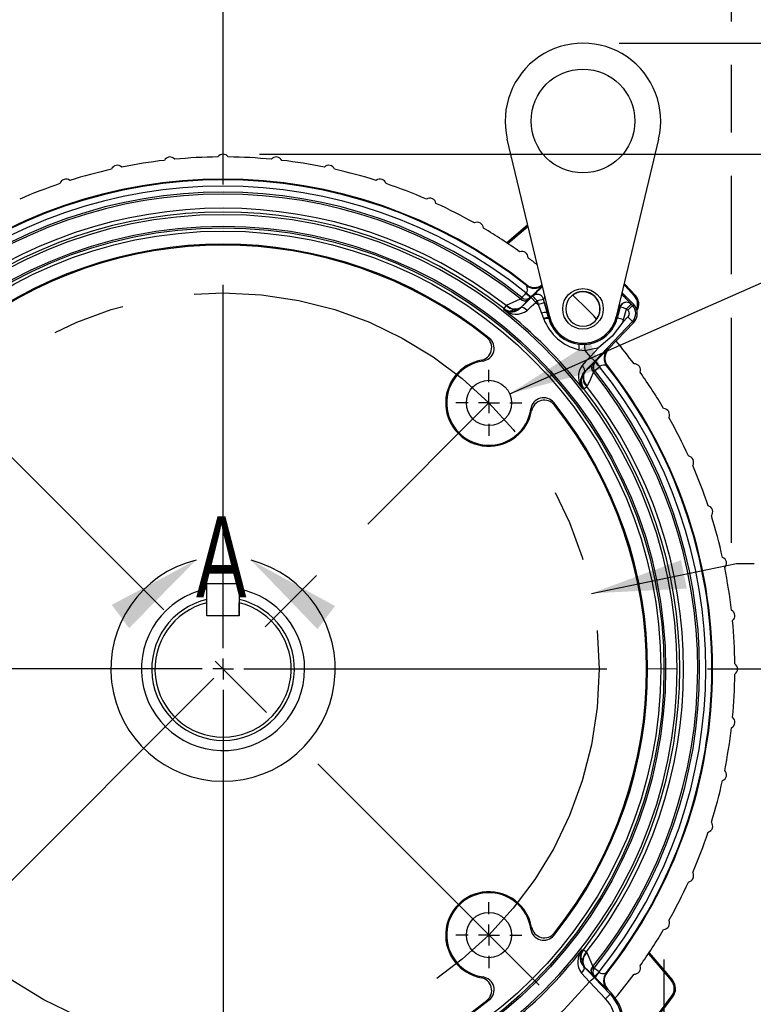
# Model space of a CAD drawing. Header units: inches. Extents: x 0 to 77, y 0 to 59.5.
# Tile 12 of 18: x 58.8 to 65.8, y 17.6 to 27.1. Entities that reach past the tile are written whole.
import ezdxf

# ---------------------------------------------------------------- set-up
doc = ezdxf.new("R2010")
doc.units = ezdxf.units.IN
doc.header["$LTSCALE"] = 7
doc.header["$MEASUREMENT"] = 0
doc.linetypes.add('CENTERX2', pattern=[0.8, 0.5, -0.1, 0.1, -0.1])
doc.layers.add('CENTER', color=40, linetype='CENTERX2')
doc.layers.add('DIMENSIONS', color=140, linetype='Continuous', lineweight=25)
doc.layers.add('TEXT', color=140, linetype='Continuous', lineweight=25)
doc.styles.add('SLDTEXTSTYLE0', font='TXT', dxfattribs={"width": 0.7})
doc.dimstyles.new('SLDDIMSTYLE0', dxfattribs={"dimtxt": 0.518519, "dimasz": 0.91, "dimexe": 0, "dimexo": 0.0625, "dimgap": 0.12963, "dimtad": 0, "dimtih": 1, "dimtoh": 1, "dimrnd": 1e-09, "dimzin": 12, "dimdsep": 46, "dimtxsty": 'SLDTEXTSTYLE0', "dimsah": 1, "dimcen": 0, "dimadec": 0, "dimazin": 3, "dimtfac": 1, "dimtofl": 0, "dimtmove": 0, "dimatfit": 3, "dimfxl": 0, "dimfrac": 2, "dimtolj": 1, "dimtzin": 12, "dimarcsym": 0})
doc.dimstyles.new('SLDDIMSTYLE1', dxfattribs={"dimtxt": 0.518519, "dimasz": 0.91, "dimexe": 0, "dimexo": 0.0625, "dimgap": 0.12963, "dimtad": 0, "dimtih": 1, "dimtoh": 1, "dimrnd": 1e-09, "dimzin": 12, "dimdsep": 46, "dimtxsty": 'SLDTEXTSTYLE0', "dimsah": 1, "dimcen": 0.09, "dimadec": 0, "dimazin": 3, "dimtfac": 1, "dimtmove": 0, "dimatfit": 0, "dimfxl": 0, "dimfrac": 2, "dimtolj": 1, "dimtzin": 12, "dimarcsym": 0})
doc.dimstyles.new('SLDDIMSTYLE2', dxfattribs={"dimtxt": 0.518519, "dimasz": 0.91, "dimexe": 0, "dimexo": 0.0625, "dimgap": 0.12963, "dimtad": 0, "dimtih": 1, "dimtoh": 1, "dimdec": 4, "dimlfac": 7, "dimzin": 12, "dimdsep": 46, "dimtxsty": 'SLDTEXTSTYLE0', "dimsah": 1, "dimcen": 0.09, "dimadec": 0, "dimazin": 3, "dimtfac": 1, "dimtdec": 0, "dimtofl": 0, "dimtmove": 0, "dimatfit": 3, "dimfxl": 0, "dimfrac": 2, "dimtolj": 1, "dimtzin": 12, "dimarcsym": 0})
doc.dimstyles.new('SLDDIMSTYLE3', dxfattribs={"dimtxt": 0.518519, "dimasz": 0.91, "dimexe": 0, "dimexo": 0.0625, "dimgap": 0.12963, "dimtad": 0, "dimtih": 1, "dimtoh": 1, "dimrnd": 1e-09, "dimzin": 12, "dimdsep": 46, "dimtxsty": 'SLDTEXTSTYLE0', "dimsah": 1, "dimcen": 0.09, "dimadec": 0, "dimazin": 3, "dimtfac": 1, "dimtofl": 0, "dimtmove": 0, "dimatfit": 3, "dimfxl": 0, "dimfrac": 2, "dimtolj": 1, "dimtzin": 12, "dimarcsym": 0})
doc.dimstyles.new('SLDDIMSTYLE4', dxfattribs={"dimtxt": 0.518519, "dimasz": 0.91, "dimexe": 0, "dimexo": 0.0625, "dimgap": 0.12963, "dimtad": 0, "dimtih": 1, "dimtoh": 1, "dimrnd": 1e-09, "dimzin": 12, "dimdsep": 46, "dimtxsty": 'SLDTEXTSTYLE0', "dimsah": 1, "dimcen": 0, "dimadec": 0, "dimazin": 3, "dimtfac": 1, "dimtofl": 0, "dimtmove": 0, "dimatfit": 3, "dimfxl": 0, "dimfrac": 2, "dimtolj": 1, "dimtzin": 12, "dimarcsym": 0})
doc.dimstyles.new('SLDDIMSTYLE5', dxfattribs={"dimtxt": 0.518519, "dimasz": 0.91, "dimexe": 0, "dimexo": 0.0625, "dimgap": 0.12963, "dimtad": 0, "dimtih": 1, "dimtoh": 1, "dimrnd": 1e-09, "dimzin": 12, "dimdsep": 46, "dimtxsty": 'SLDTEXTSTYLE0', "dimsah": 1, "dimcen": 0, "dimadec": 0, "dimazin": 3, "dimtfac": 1, "dimtofl": 0, "dimtmove": 0, "dimatfit": 3, "dimfxl": 0, "dimfrac": 2, "dimtolj": 1, "dimtzin": 12, "dimarcsym": 0})
doc.dimstyles.new('SLDDIMSTYLE6', dxfattribs={"dimtxt": 0.518519, "dimasz": 0.91, "dimexe": 0, "dimexo": 0.0625, "dimgap": 0.12963, "dimtad": 0, "dimtih": 1, "dimtoh": 1, "dimrnd": 1e-09, "dimdsep": 46, "dimtxsty": 'SLDTEXTSTYLE0', "dimsah": 1, "dimcen": 0.09, "dimadec": 0, "dimazin": 2, "dimtfac": 1, "dimtmove": 0, "dimatfit": 0, "dimfxl": 0, "dimfrac": 2, "dimtolj": 1, "dimtzin": 12, "dimarcsym": 0})
doc.dimstyles.new('SLDDIMSTYLE7', dxfattribs={"dimtxt": 0.518519, "dimasz": 0.91, "dimexe": 0, "dimexo": 0.0625, "dimgap": 0.12963, "dimtad": 0, "dimtih": 1, "dimtoh": 1, "dimrnd": 1e-09, "dimzin": 4, "dimdsep": 46, "dimtxsty": 'SLDTEXTSTYLE0', "dimsah": 1, "dimcen": 0.09, "dimadec": 0, "dimazin": 1, "dimtfac": 1, "dimtofl": 0, "dimtmove": 0, "dimatfit": 3, "dimfxl": 0, "dimfrac": 2, "dimtolj": 1, "dimtzin": 12, "dimarcsym": 0})

# ---------------------------------------------------------------- blocks, each defined once
blk = doc.blocks.new('_D')
at = {"layer": 'DIMENSIONS'}
for p, q in [((66.6344, 22.6149), (66.4602, 22.6149)), ((66.4602, 22.6149), (66.4602, 21.7903)), ((68.6069, 22.6149), (68.7811, 22.6149)), ((68.7811, 22.6149), (68.7811, 21.7903)), ((64.279, 21.5746), (65.6768, 21.8616)), ((65.6768, 21.8616), (65.8485, 21.8616)), ((66.4602, 21.7903), (66.6344, 21.7903)), ((68.7811, 21.7903), (68.6069, 21.7903))]:
    blk.add_line(p, q, dxfattribs=at)
blk.add_solid([(64.279, 21.5746), (65.1986, 21.6205), (65.1423, 21.8948)], dxfattribs=at)
at = {"layer": 'DIMENSIONS', "char_height": 0.51852, "attachment_point": 1, "style": 'SLDTEXTSTYLE0'}
for s, insert in [('%%c', (66.4584, 23.3994)), ('7.25', (67.2418, 23.3994)), ('184.2', (66.6344, 22.4587)), ('B.C.', (66.9041, 21.518))]:
    blk.add_mtext(s, dxfattribs=dict(at, insert=insert))
blk = doc.blocks.new('_D_1')
at = {"layer": 'DIMENSIONS'}
for p, q in [((67.676, 28.144), (67.5018, 28.144)), ((67.5018, 28.144), (67.5018, 27.3194)), ((69.2171, 28.144), (69.3913, 28.144)), ((69.3913, 28.144), (69.3913, 27.3194)), ((70.1517, 28.1451), (70.8299, 28.1451)), ((70.8299, 28.1451), (70.8299, 26.8751)), ((67.5018, 27.3194), (67.676, 27.3194)), ((69.3913, 27.3194), (69.2171, 27.3194)), ((64.5475, 26.8751), (71.7049, 26.8751)), ((61.0781, 25.8057), (71.7049, 25.8057)), ((70.8299, 25.8057), (70.8299, 24.0557))]:
    blk.add_line(p, q, dxfattribs=at)
for points in [[(70.8299, 26.8751), (70.9699, 27.7851), (70.6899, 27.7851)], [(70.8299, 25.8057), (70.6899, 24.8957), (70.9699, 24.8957)]]:
    blk.add_solid(points, dxfattribs=at)
at = {"layer": 'DIMENSIONS', "char_height": 0.51852, "attachment_point": 1, "style": 'SLDTEXTSTYLE0'}
for s, insert in [('1.07', (67.676, 28.9286)), ('27.2', (67.676, 27.9879))]:
    blk.add_mtext(s, dxfattribs=dict(at, insert=insert))
blk = doc.blocks.new('_D_2')
at = {"layer": 'DIMENSIONS'}
for p, q in [((60.7281, 25.5147), (60.7281, 29.5265)), ((57.4345, 24.1393), (54.5898, 26.984))]:
    blk.add_line(p, q, dxfattribs=at)
for start, end in [(90, 107.68885), (117.48519, 135)]:
    blk.add_arc((60.7281, 20.8457), 7.8059, start, end, dxfattribs=at)
for points in [[(60.7281, 28.6515), (59.8115, 28.7385), (59.8277, 28.459)], [(55.2085, 26.3653), (55.9813, 26.8658), (55.7951, 27.0749)]]:
    blk.add_solid(points, dxfattribs=at)
at = {"layer": 'DIMENSIONS', "insert": (57.1255, 28.3135), "char_height": 0.51852, "attachment_point": 1, "style": 'SLDTEXTSTYLE0'}
blk.add_mtext('45°', dxfattribs=at)
blk = doc.blocks.new('_D_3')
at = {"layer": 'DIMENSIONS'}
for p, q in [((55.9042, 31.7826), (55.9042, 34.9482)), ((65.6287, 27.0851), (65.6287, 34.9482)), ((55.9042, 34.0732), (59.0775, 34.0732)), ((59.7802, 34.0722), (59.606, 34.0722)), ((59.606, 34.0722), (59.606, 33.2476)), ((61.7527, 34.0722), (61.9269, 34.0722)), ((61.9269, 34.0722), (61.9269, 33.2476)), ((65.6287, 34.0732), (62.4554, 34.0732)), ((59.606, 33.2476), (59.7802, 33.2476)), ((61.9269, 33.2476), (61.7527, 33.2476)), ((55.9042, 29.841), (55.9042, 31.3626)), ((55.9042, 27.1926), (55.9042, 29.421)), ((55.9042, 25.8796), (55.9042, 26.7726)), ((65.6287, 26.0157), (65.6287, 26.6651)), ((65.6287, 24.6491), (65.6287, 25.5957)), ((55.9042, 24.6021), (55.9042, 25.4596)), ((65.6287, 22.0617), (65.6287, 24.2291)), ((55.9042, 21.1957), (55.9042, 24.1821))]:
    blk.add_line(p, q, dxfattribs=at)
for points in [[(55.9042, 34.0732), (56.8142, 33.9332), (56.8142, 34.2132)], [(65.6287, 34.0732), (64.7187, 34.2132), (64.7187, 33.9332)]]:
    blk.add_solid(points, dxfattribs=at)
at = {"layer": 'DIMENSIONS', "char_height": 0.51852, "attachment_point": 1, "style": 'SLDTEXTSTYLE0'}
for s, insert in [('9.72', (59.9959, 34.8567)), ('247.0', (59.7802, 33.916))]:
    blk.add_mtext(s, dxfattribs=dict(at, insert=insert))
blk = doc.blocks.new('_D_5')
at = {"layer": 'DIMENSIONS'}
for p, q in [((49.0873, 27.4651), (48.9131, 27.4651)), ((48.9131, 27.4651), (48.9131, 26.6405)), ((51.0598, 27.4651), (51.234, 27.4651)), ((51.234, 27.4651), (51.234, 26.6405)), ((51.7242, 27.4651), (51.4082, 27.4651)), ((56.926, 23.6409), (51.7242, 27.4651)), ((48.9131, 26.6405), (49.0873, 26.6405)), ((51.234, 26.6405), (51.0598, 26.6405))]:
    blk.add_line(p, q, dxfattribs=at)
blk.add_solid([(56.926, 23.6409), (56.2757, 24.2927), (56.1099, 24.0671)], dxfattribs=at)
at = {"layer": 'DIMENSIONS', "char_height": 0.51852, "attachment_point": 1, "style": 'SLDTEXTSTYLE0'}
for s, insert in [('%%c', (48.9113, 28.2496)), ('9.44', (49.6947, 28.2496)), ('239.7', (49.0873, 27.3089))]:
    blk.add_mtext(s, dxfattribs=dict(at, insert=insert))
blk = doc.blocks.new('_D_6')
at = {"layer": 'DIMENSIONS'}
for p, q in [((63.491, 23.497), (66.179, 24.6816)), ((66.179, 24.6816), (66.7145, 24.6816))]:
    blk.add_line(p, q, dxfattribs=at)
blk.add_solid([(63.491, 23.497), (64.3802, 23.7359), (64.2673, 23.9921)], dxfattribs=at)
at = {"layer": 'DIMENSIONS', "char_height": 0.51852, "attachment_point": 1, "style": 'SLDTEXTSTYLE0'}
for s, insert in [('4X', (68.2667, 25.7634)), ('%%c', (67.152, 24.9367)), ('1/2-13', (67.9354, 24.9388)), ('x 0.81', (67.6243, 24.1121))]:
    blk.add_mtext(s, dxfattribs=dict(at, insert=insert))
blk = doc.blocks.new('_D_7')
at = {"layer": 'DIMENSIONS'}
for p, q in [((65.3971, 20.8457), (69.1181, 20.8457)), ((68.2431, 20.8457), (68.2431, 19.1695)), ((67.2568, 18.2266), (67.0826, 18.2266)), ((67.0826, 18.2266), (67.0826, 17.402)), ((69.2293, 18.2266), (69.4035, 18.2266)), ((69.4035, 18.2266), (69.4035, 17.402)), ((67.0826, 17.402), (67.2568, 17.402)), ((69.4035, 17.402), (69.2293, 17.402)), ((68.2431, 15.6097), (68.2431, 17.2859)), ((65.8117, 15.6097), (69.1181, 15.6097))]:
    blk.add_line(p, q, dxfattribs=at)
for points in [[(68.2431, 20.8457), (68.1031, 19.9357), (68.3831, 19.9357)], [(68.2431, 15.6097), (68.3831, 16.5197), (68.1031, 16.5197)]]:
    blk.add_solid(points, dxfattribs=at)
at = {"layer": 'DIMENSIONS', "char_height": 0.51852, "attachment_point": 1, "style": 'SLDTEXTSTYLE0'}
for s, insert in [('5.24', (67.4725, 19.0111)), ('133.0', (67.2568, 18.0704))]:
    blk.add_mtext(s, dxfattribs=dict(at, insert=insert))
blk = doc.blocks.new('_D_8')
at = {"layer": 'DIMENSIONS'}
for p, q in [((65.981, 16.2347), (65.981, 17.9847)), ((65.6998, 16.2347), (66.856, 16.2347)), ((65.8117, 15.6097), (66.856, 15.6097)), ((65.981, 14.2547), (65.981, 15.6097)), ((67.1825, 14.2547), (65.981, 14.2547)), ((68.117, 14.2536), (67.9428, 14.2536)), ((67.9428, 14.2536), (67.9428, 13.429)), ((69.6582, 14.2536), (69.8323, 14.2536)), ((69.8323, 14.2536), (69.8323, 13.429)), ((67.9428, 13.429), (68.117, 13.429)), ((69.8323, 13.429), (69.6582, 13.429))]:
    blk.add_line(p, q, dxfattribs=at)
for points in [[(65.981, 16.2347), (66.121, 17.1447), (65.841, 17.1447)], [(65.981, 15.6097), (65.841, 14.6997), (66.121, 14.6997)]]:
    blk.add_solid(points, dxfattribs=at)
at = {"layer": 'DIMENSIONS', "char_height": 0.51852, "attachment_point": 1, "style": 'SLDTEXTSTYLE0'}
for s, insert in [('0.63', (68.117, 15.0382)), ('15.9', (68.117, 14.0974))]:
    blk.add_mtext(s, dxfattribs=dict(at, insert=insert))
blk = doc.blocks.new('_D_9')
at = {"layer": 'DIMENSIONS'}
for p, q in [((61.0781, 25.8057), (71.7049, 25.8057)), ((70.8299, 25.8057), (70.8299, 21.6495)), ((69.8436, 20.7066), (69.6694, 20.7066)), ((69.6694, 20.7066), (69.6694, 19.882)), ((71.8161, 20.7066), (71.9903, 20.7066)), ((71.9903, 20.7066), (71.9903, 19.882)), ((69.6694, 19.882), (69.8436, 19.882)), ((71.9903, 19.882), (71.8161, 19.882)), ((70.8299, 15.6097), (70.8299, 19.7659)), ((65.8117, 15.6097), (71.7049, 15.6097))]:
    blk.add_line(p, q, dxfattribs=at)
for points in [[(70.8299, 25.8057), (70.6899, 24.8957), (70.9699, 24.8957)], [(70.8299, 15.6097), (70.9699, 16.5197), (70.6899, 16.5197)]]:
    blk.add_solid(points, dxfattribs=at)
at = {"layer": 'DIMENSIONS', "char_height": 0.51852, "attachment_point": 1, "style": 'SLDTEXTSTYLE0'}
for s, insert in [('10.20', (69.8436, 21.4911)), ('259.0', (69.8436, 20.5504))]:
    blk.add_mtext(s, dxfattribs=dict(at, insert=insert))
blk = doc.blocks.new('_D_10')
at = {"layer": 'DIMENSIONS'}
for p, q in [((52.4626, 28.8615), (52.4626, 32.4476)), ((60.7281, 25.5147), (60.7281, 32.4476)), ((52.4626, 31.5726), (56.0862, 31.5726)), ((56.7889, 31.5716), (56.6147, 31.5716)), ((56.6147, 31.5716), (56.6147, 30.747)), ((58.7614, 31.5716), (58.9356, 31.5716)), ((58.9356, 31.5716), (58.9356, 30.747)), ((60.7281, 31.5726), (59.4641, 31.5726)), ((56.6147, 30.747), (56.7889, 30.747)), ((58.9356, 30.747), (58.7614, 30.747)), ((52.4626, 27.1322), (52.4626, 28.4415)), ((52.4626, 22.3183), (52.4626, 26.7122))]:
    blk.add_line(p, q, dxfattribs=at)
for points in [[(52.4626, 31.5726), (53.3726, 31.4326), (53.3726, 31.7126)], [(60.7281, 31.5726), (59.8181, 31.7126), (59.8181, 31.4326)]]:
    blk.add_solid(points, dxfattribs=at)
at = {"layer": 'DIMENSIONS', "char_height": 0.51852, "attachment_point": 1, "style": 'SLDTEXTSTYLE0'}
for s, insert in [('8.27', (57.0046, 32.3561)), ('209.9', (56.7889, 31.4154))]:
    blk.add_mtext(s, dxfattribs=dict(at, insert=insert))
blk = doc.blocks.new('_D_11')
at = {"layer": 'DIMENSIONS'}
for p, q in [((53.7804, 28.8615), (53.7804, 30.506)), ((60.7281, 25.5147), (60.7281, 30.506)), ((53.7804, 29.631), (56.1422, 29.631)), ((56.8449, 29.6299), (56.6707, 29.6299)), ((56.6707, 29.6299), (56.6707, 28.8054)), ((58.8175, 29.6299), (58.9916, 29.6299)), ((58.9916, 29.6299), (58.9916, 28.8054)), ((60.7281, 29.631), (59.5201, 29.631)), ((56.6707, 28.8054), (56.8449, 28.8054)), ((58.9916, 28.8054), (58.8175, 28.8054)), ((53.7804, 26.1635), (53.7804, 28.4415)), ((53.7804, 24.2098), (53.7804, 25.7435))]:
    blk.add_line(p, q, dxfattribs=at)
for points in [[(53.7804, 29.631), (54.6904, 29.491), (54.6904, 29.771)], [(60.7281, 29.631), (59.8181, 29.771), (59.8181, 29.491)]]:
    blk.add_solid(points, dxfattribs=at)
at = {"layer": 'DIMENSIONS', "char_height": 0.51852, "attachment_point": 1, "style": 'SLDTEXTSTYLE0'}
for s, insert in [('6.95', (57.0606, 30.4145)), ('176.5', (56.8449, 29.4738))]:
    blk.add_mtext(s, dxfattribs=dict(at, insert=insert))
blk = doc.blocks.new('SW_CENTERMARKSYMBOL_0')
at = {"layer": 'CENTER', "color": 0}
for p, q in [((0, 0.2), (0, 0.3182)), ((0, 0), (0, 0.1)), ((-0.2, 0), (-0.3182, 0)), ((0, 0), (-0.1, 0)), ((0, 0), (0, -0.1)), ((0, 0), (0.1, 0)), ((0.2, 0), (0.3182, 0)), ((0, -0.2), (0, -0.3182))]:
    blk.add_line(p, q, dxfattribs=at)
blk = doc.blocks.new('SW_CENTERMARKSYMBOL_2')
at = {"layer": 'CENTER', "color": 0}
for p, q in [((0, 0.2), (0, 0.3182)), ((0, 0), (0, 0.1)), ((-0.2, 0), (-0.3182, 0)), ((0, 0), (-0.1, 0)), ((0, 0), (0, -0.1)), ((0, 0), (0.1, 0)), ((0.2, 0), (0.3182, 0)), ((0, -0.2), (0, -0.3182))]:
    blk.add_line(p, q, dxfattribs=at)
blk = doc.blocks.new('SW_CENTERMARKSYMBOL_4')
at = {"layer": 'CENTER', "color": 0}
for p, q in [((0, 0.2), (0, 4.319)), ((0, 0), (0, 0.1)), ((-0.2, 0), (-4.319, 0)), ((0, 0), (-0.1, 0)), ((0, 0), (0, -0.1)), ((0, 0), (0.1, 0)), ((0.2, 0), (4.319, 0)), ((0, -0.2), (0, -4.319))]:
    blk.add_line(p, q, dxfattribs=at)

msp = doc.modelspace()

# ---------------------------------------------------------------- linework, layer by layer
for p, q in [((63.876524, 24.23854), (63.467988, 25.951081)), ((64.927046, 25.951081), (64.51851, 24.23854)), ((63.665112, 25.12476), (63.462476, 24.951693)), ((63.462495, 24.95168), (63.665117, 25.124736)), ((63.472347, 24.945102), (63.668089, 25.112282)), ((63.652086, 24.541231), (63.651876, 24.547737)), ((63.608158, 24.422113), (63.609458, 24.423767)), ((63.62233, 24.415749), (63.608634, 24.423041)), ((63.667178, 24.400077), (63.650617, 24.382771)), ((63.699471, 24.423709), (63.659787, 24.385794)), ((63.667178, 24.400077), (63.669808, 24.402716)), ((63.699646, 24.434143), (63.692319, 24.427154)), ((63.692349, 24.427112), (63.692319, 24.427154)), ((63.713971, 24.437469), (63.699471, 24.423709)), ((63.742823, 24.378027), (63.699471, 24.423709)), ((63.742823, 24.378027), (63.757302, 24.391781)), ((63.757302, 24.391781), (63.758074, 24.391988)), ((63.757302, 24.391781), (63.766422, 24.357749)), ((63.827272, 24.374053), (63.818157, 24.408075)), ((64.68439, 24.359278), (64.573715, 24.469954)), ((64.702745, 24.445435), (64.694295, 24.437782)), ((64.702745, 24.445435), (64.702761, 24.445449)), ((63.456129, 24.347434), (63.433655, 24.318586)), ((63.433658, 24.318501), (63.433655, 24.318586)), ((63.434032, 24.307652), (63.433658, 24.318501)), ((63.456129, 24.347434), (63.460528, 24.351853)), ((63.600876, 24.330929), (63.596464, 24.326519)), ((63.596468, 24.326434), (63.596464, 24.326519)), ((63.596547, 24.324808), (63.596468, 24.326434)), ((63.742823, 24.378027), (63.766422, 24.357749)), ((63.827272, 24.374053), (63.766422, 24.357749)), ((63.766422, 24.357749), (63.798251, 24.27313)), ((63.851941, 24.281456), (63.827279, 24.374055)), ((63.827292, 24.374059), (63.866849, 24.226512)), ((64.528186, 24.226512), (64.556627, 24.332656)), ((64.556659, 24.332539), (64.528268, 24.22649)), ((64.556627, 24.332656), (64.556659, 24.332539)), ((64.588135, 24.210449), (64.617381, 24.316306)), ((64.617381, 24.316306), (64.629421, 24.304309)), ((64.673954, 24.348842), (64.629421, 24.304309)), ((64.661992, 24.360889), (64.655054, 24.369431)), ((64.662023, 24.360772), (64.661992, 24.360889)), ((64.673954, 24.348842), (64.662023, 24.360772)), ((64.68439, 24.359278), (64.673954, 24.348842)), ((63.798251, 24.27313), (63.817108, 24.222627)), ((63.817108, 24.222627), (63.819375, 24.216671)), ((63.866498, 24.226418), (63.851941, 24.281456)), ((63.866498, 24.226418), (63.866849, 24.226512)), ((63.867985, 24.220949), (63.866498, 24.226418)), ((63.866849, 24.226512), (63.878762, 24.229704)), ((64.311414, 23.810846), (64.675968, 24.195006)), ((64.516273, 24.229704), (64.528186, 24.226512)), ((64.528268, 24.22649), (64.528186, 24.226512)), ((64.630285, 24.238357), (64.580555, 24.185953)), ((64.580555, 24.185953), (64.588135, 24.210449)), ((64.675968, 24.195006), (64.630285, 24.238357)), ((64.675968, 24.195006), (64.686674, 24.184846)), ((64.686674, 24.184846), (64.441547, 23.926536)), ((63.294723, 24.033672), (63.270601, 24.040293)), ((64.158332, 23.921099), (64.214701, 23.91319)), ((64.212146, 23.972953), (64.15856, 23.974778)), ((64.214701, 23.91319), (64.349599, 23.942576)), ((64.214701, 23.91319), (64.265731, 23.854197)), ((64.349599, 23.942576), (64.265731, 23.854197)), ((64.435934, 23.926765), (64.43609, 23.926787)), ((64.441547, 23.926536), (64.43609, 23.926787)), ((63.233954, 23.812626), (63.215488, 23.819644)), ((64.311414, 23.810846), (64.26573, 23.854197)), ((64.274177, 23.771873), (64.311414, 23.810846)), ((64.314696, 23.803523), (64.321782, 23.810952)), ((64.287617, 23.778379), (64.270257, 23.761764)), ((64.287617, 23.778379), (64.290298, 23.781051)), ((64.297443, 23.762777), (64.298157, 23.750337)), ((64.310202, 23.720315), (64.303159, 23.733819)), ((64.311242, 23.720745), (64.309999, 23.719766)), ((64.311242, 23.720745), (64.357427, 23.757803)), ((64.314654, 23.803553), (64.314696, 23.803523)), ((64.435094, 23.763189), (64.428592, 23.763405)), ((64.195087, 23.686295), (64.212254, 23.707655)), ((64.213884, 23.707575), (64.212254, 23.707656)), ((64.213884, 23.707575), (64.213969, 23.707571)), ((64.218447, 23.71205), (64.213969, 23.707571)), ((64.205812, 23.544944), (64.194971, 23.545327)), ((64.205896, 23.544941), (64.205812, 23.544944)), ((64.205896, 23.544941), (64.234785, 23.567362)), ((64.239272, 23.57183), (64.234785, 23.567362)), ((63.702046, 23.333085), (63.695029, 23.351551)), ((63.922696, 23.388198), (63.916074, 23.41232)), ((60.572617, 21.359195), (60.572617, 21.670675)), ((60.572617, 21.670675), (60.884098, 21.670675)), ((60.884098, 21.670675), (60.884098, 21.359195)), ((60.572098, 21.483391), (60.572098, 21.515262)), ((60.572098, 21.359195), (60.572098, 21.483391)), ((60.884098, 21.359195), (60.884098, 21.483391)), ((60.884098, 21.359195), (60.572098, 21.359195)), ((60.884098, 21.359195), (60.572617, 21.359195)), ((63.695029, 18.339839), (63.702046, 18.358305)), ((63.916074, 18.27907), (63.922696, 18.303192)), ((64.190053, 18.139758), (64.200902, 18.140132)), ((64.200904, 18.140135), (64.200988, 18.140138)), ((64.229836, 18.117664), (64.200988, 18.140138)), ((64.229836, 18.117664), (64.234255, 18.113264)), ((64.827505, 18.101446), (65.050912, 17.839871)), ((64.834083, 18.111298), (65.05958, 17.847274)), ((65.059597, 17.847288), (64.834095, 18.111317)), ((64.208837, 17.977324), (64.207211, 17.977245)), ((64.208922, 17.977329), (64.208837, 17.977324)), ((64.213332, 17.972917), (64.208922, 17.977329)), ((64.298152, 17.951463), (64.305444, 17.965158)), ((64.304516, 17.965635), (64.30617, 17.964335)), ((63.215488, 17.871746), (63.233954, 17.878764)), ((64.28248, 17.906615), (64.265173, 17.923177)), ((64.306112, 17.874322), (64.268195, 17.914008)), ((64.285119, 17.903985), (64.28248, 17.906615)), ((64.460331, 17.711809), (64.306112, 17.874322)), ((64.309556, 17.881474), (64.309514, 17.881444)), ((64.316546, 17.874147), (64.309556, 17.881474)), ((64.423634, 17.921707), (64.43014, 17.921917)), ((65.050912, 17.839871), (65.05958, 17.847274)), ((65.05958, 17.847274), (65.059597, 17.847288)), ((64.414648, 17.668458), (64.26043, 17.83097)), ((64.430999, 17.758158), (64.430843, 17.75818)), ((64.436461, 17.758405), (64.430999, 17.758158)), ((64.471037, 17.721969), (64.436461, 17.758405)), ((63.270601, 17.651097), (63.294723, 17.657718)), ((64.414648, 17.668458), (64.460331, 17.711809)), ((64.460331, 17.711809), (64.471037, 17.721969)), ((65.065636, 17.692649), (65.056415, 17.699352)), ((65.065636, 17.692649), (65.065654, 17.692636))]:
    msp.add_line(p, q)
at = {"color": 179, "linetype": 'Continuous', "lineweight": 18}
msp.add_line((65.102757, 20.845695), (64.821574, 20.845695), dxfattribs=at)
at = {"flags": 128}
for points in [[(63.65077, 24.47297), (63.655522, 24.477603), (63.659057, 24.483536), (63.662064, 24.49573), (63.660337, 24.517977), (63.65511, 24.534237), (63.65288, 24.539367), (63.652085, 24.54123)], [(63.735934, 24.519909), (63.77718, 24.529246), (63.803151, 24.546112)], [(64.59219, 24.547398), (64.600361, 24.538849), (64.694295, 24.437782)], [(64.702745, 24.445435), (64.60861, 24.546717), (64.595336, 24.560586)], [(64.702761, 24.445449), (64.608626, 24.546732), (64.595342, 24.560611)], [(63.460528, 24.351853), (63.525797, 24.381416), (63.595815, 24.411061)], [(63.595815, 24.411061), (63.596607, 24.411638), (63.597357, 24.412228)], [(63.659787, 24.385794), (63.641171, 24.368007), (63.596547, 24.324808)], [(63.597357, 24.412228), (63.606851, 24.420451), (63.608158, 24.422113)], [(63.646594, 24.469889), (63.632218, 24.452035), (63.620202, 24.437113), (63.612242, 24.427226), (63.609458, 24.423767)], [(63.609458, 24.423767), (63.627932, 24.413456), (63.65028, 24.40986)], [(63.650617, 24.382771), (63.633689, 24.365081), (63.621249, 24.351859)], [(63.646594, 24.469889), (63.648685, 24.471434), (63.650771, 24.47297)], [(63.65028, 24.40986), (63.673095, 24.41466), (63.692319, 24.427154)], [(63.669808, 24.402716), (63.686833, 24.420277), (63.692349, 24.427112)], [(63.699646, 24.434143), (63.731632, 24.464701), (63.732938, 24.465964)], [(63.721845, 24.446616), (63.716473, 24.440841), (63.713971, 24.437469)], [(63.757302, 24.391781), (63.740975, 24.408994), (63.727053, 24.423671), (63.717587, 24.433653), (63.713971, 24.437469)], [(63.818157, 24.408075), (63.813461, 24.406819), (63.800436, 24.403332), (63.781013, 24.398131), (63.758074, 24.391988)], [(63.818177, 24.40808), (63.808415, 24.428616), (63.804349, 24.433676)], [(63.531583, 24.310193), (63.513189, 24.296921), (63.494577, 24.293246)], [(63.658388, 24.300927), (63.64137, 24.315143), (63.622919, 24.32521), (63.606996, 24.328418), (63.596545, 24.324811)], [(63.621249, 24.351859), (63.616889, 24.347224), (63.600876, 24.330929)], [(63.658388, 24.300927), (63.699274, 24.338546), (63.742822, 24.378027)], [(64.556659, 24.332539), (64.563696, 24.348941), (64.575059, 24.362714)], [(64.617381, 24.316306), (64.625948, 24.324847), (64.634197, 24.33307), (64.641822, 24.340669), (64.64854, 24.347361)], [(64.643264, 24.27089), (64.639906, 24.253374), (64.630285, 24.238357)], [(64.580555, 24.185953), (64.47835, 24.051631), (64.349599, 23.942576)], [(64.441547, 23.926536), (64.417434, 23.889942), (64.40741, 23.847294)], [(64.265731, 23.854197), (64.226156, 23.810508), (64.188458, 23.769501)], [(64.394828, 23.886887), (64.352278, 23.84287), (64.321782, 23.810952)], [(64.212254, 23.707655), (64.215877, 23.718116), (64.212694, 23.73404), (64.202654, 23.752487), (64.18846, 23.769503)], [(64.212254, 23.707656), (64.2555, 23.752326), (64.274177, 23.771873)], [(64.239293, 23.732347), (64.234791, 23.728112), (64.218447, 23.71205)], [(64.270257, 23.761764), (64.252751, 23.745008), (64.239293, 23.732347)], [(64.314654, 23.803553), (64.307833, 23.79805), (64.290298, 23.781051)], [(64.314696, 23.803523), (64.302374, 23.784713), (64.297443, 23.762777)], [(64.311242, 23.720745), (64.302766, 23.734686), (64.298157, 23.750337)], [(64.309999, 23.719766), (64.307935, 23.71814), (64.299735, 23.708645)], [(64.360546, 23.762045), (64.358991, 23.759927), (64.357427, 23.757803)], [(64.179838, 23.62775), (64.185451, 23.584008), (64.205896, 23.544941)], [(64.298552, 23.707075), (64.268977, 23.637444), (64.239272, 23.57183)], [(64.299735, 23.708645), (64.299137, 23.707882), (64.298552, 23.707075)], [(64.192596, 18.04221), (64.179324, 18.060604), (64.175648, 18.079216)], [(64.234255, 18.113264), (64.26383, 18.047956), (64.293464, 17.977978)], [(64.18333, 17.915405), (64.197545, 17.932423), (64.207613, 17.950874), (64.210821, 17.966797), (64.207214, 17.977248)], [(64.268195, 17.914008), (64.250402, 17.932631), (64.207211, 17.977245)], [(64.23426, 17.952545), (64.229631, 17.956899), (64.213332, 17.972917)], [(64.265173, 17.923177), (64.247498, 17.940091), (64.23426, 17.952545)], [(64.30617, 17.964335), (64.295859, 17.945861), (64.292263, 17.923513)], [(64.293464, 17.977978), (64.294041, 17.977186), (64.294631, 17.976436)], [(64.294631, 17.976436), (64.302854, 17.966942), (64.304516, 17.965635)], [(64.352292, 17.927198), (64.334438, 17.941575), (64.319515, 17.95359), (64.309628, 17.961551), (64.30617, 17.964335)], [(64.18333, 17.915405), (64.220949, 17.874519), (64.26043, 17.83097)], [(64.26043, 17.83097), (64.277641, 17.847303), (64.292317, 17.861231), (64.302298, 17.870702), (64.306112, 17.874322)], [(64.309514, 17.881444), (64.302583, 17.88705), (64.285119, 17.903985)], [(64.292263, 17.923513), (64.296953, 17.900844), (64.309514, 17.881444)], [(64.292263, 17.923513), (64.297063, 17.900698), (64.309556, 17.881474)], [(64.348362, 17.84086), (64.347016, 17.842252), (64.316546, 17.874147)], [(64.352292, 17.927198), (64.353836, 17.925107), (64.355373, 17.923022)], [(64.355373, 17.923022), (64.360005, 17.918271), (64.365939, 17.914736), (64.378133, 17.911728), (64.40038, 17.913456), (64.41664, 17.918682), (64.42177, 17.920913), (64.423633, 17.921708)], [(64.402312, 17.837858), (64.412306, 17.795096), (64.436461, 17.758405)], [(64.26043, 17.83097), (64.011857, 17.561936), (63.742823, 17.313363)]]:
    msp.add_lwpolyline(points, dxfattribs=at)
for centre, radius in [((64.197517, 26.125114), 0.5), ((60.728098, 20.845695), 4.266), ((60.728098, 20.845695), 4.25), ((60.728098, 20.845695), 4.219), ((64.197517, 24.315114), 0.1955), ((63.29136, 23.408957), 0.2182), ((63.29136, 18.282433), 0.2182)]:
    msp.add_circle(centre, radius)
for centre, radius, start, end in [((64.197517, 26.125114), 0.75, 346.5825478, 193.4174522), ((60.728098, 25.745695), 0.06, 33.2551735, 146.7448265), ((60.728098, 20.845695), 4.933157, 96.5827545, 101.4172455), ((60.215908, 25.718852), 0.06, 39.2551735, 152.7448265), ((60.728098, 20.845695), 4.933157, 90.5827545, 95.4172455), ((60.728098, 20.845695), 4.933157, 84.5827545, 89.4172455), ((61.240287, 25.718852), 0.06, 27.2551735, 140.7448265), ((60.728098, 20.845695), 4.933157, 78.5827545, 83.4172455), ((60.728098, 20.845695), 4.933157, 102.5827545, 107.4172455), ((59.70933, 25.638618), 0.06, 45.2551735, 158.7448265), ((61.746865, 25.638618), 0.06, 21.2551735, 134.7448265), ((60.728098, 20.845695), 4.933157, 72.5827545, 77.4172455), ((60.728098, 20.845695), 4.719, 51.4290204, 128.5676239), ((60.728098, 20.845715), 4.712382, 51.6480455, 128.3519577), ((60.728098, 20.845695), 4.933157, 108.5827545, 113.4172455), ((59.213914, 25.505872), 0.06, 51.2551735, 164.7448265), ((62.242281, 25.505872), 0.06, 15.2551735, 128.7448265), ((60.728098, 20.845695), 4.933157, 66.5827545, 71.4172455), ((60.728098, 20.845695), 4.653214, 51.1561474, 128.8438526), ((60.728098, 20.845695), 4.594, 51.1561042, 128.8438526), ((60.728098, 20.845695), 4.575548, 51.1893752, 128.8106248), ((62.721107, 25.322068), 0.06, 9.2551735, 122.7448265), ((60.728098, 20.845695), 4.933157, 60.5827545, 65.4172455), ((60.728098, 20.845695), 4.438956, 52.0796081, 127.9203919), ((60.728098, 20.845695), 4.402387, 52.0796081, 127.9203919), ((60.728098, 20.845695), 4.377016, 0, 180), ((63.178098, 25.08922), 0.06, 3.2551735, 116.7448265), ((60.728098, 20.845695), 4.933157, 54.5827545, 59.4172455), ((60.728098, 20.845695), 4.092769, 51.1626192, 128.8373808), ((60.728098, 20.845695), 4.082864, 51.4845687, 128.5154315), ((63.608245, 24.809878), 0.06, 357.2551735, 110.7448265), ((60.728098, 20.845695), 4.933157, 52.1212571, 53.4172455), ((63.730014, 24.642897), 0.12313, 230.6096113, 272.7557715), ((63.728028, 24.634109), 0.119974, 230.7283507, 309.4494028), ((63.728985, 24.633936), 0.12045, 230.3242, 308.8689234), ((65.322825, 22.900541), 2.225643, 132.9289987, 135.9995088), ((61.840625, 26.469259), 2.755729, 313.3681446, 315.4760838), ((64.197517, 24.315114), 0.1665, 0, 180), ((64.197517, 24.315114), 0.164, 323.4110297, 126.5889703), ((63.637711, 24.445946), 0.054519, 219.7823373, 302.7167122), ((63.639098, 24.449488), 0.055952, 221.7531495, 303.2881574), ((63.857671, 24.649901), 0.277413, 220.4584005, 233.4123651), ((63.64908, 24.472707), 0.062858, 271.0938944, 313.5006893), ((63.751152, 24.549156), 0.126019, 217.1969685, 245.8757018), ((63.757318, 24.391689), 0.063046, 74.2510744, 133.4361595), ((63.757344, 24.39173), 0.062999, 41.7442769, 74.2634365), ((64.011734, 24.337144), 0.206146, 151.9198349, 159.8726947), ((60.728098, 20.845695), 4.933157, 43.115382, 46.884618), ((62.538066, 22.405758), 2.887499, 42.8483524, 45.2595431), ((64.610127, 24.361553), 0.113557, 335.3011498, 42.1663605), ((64.610127, 24.361553), 0.124957, 329.6337641, 42.1663605), ((64.610127, 24.361553), 0.124978, 0, 42.1663605), ((63.510385, 24.417155), 0.124914, 232.1013907, 262.7292948), ((63.510447, 24.417202), 0.125054, 232.1171411, 313.4617612), ((63.504926, 24.414371), 0.12812, 236.4034027, 315.6510908), ((60.728098, 20.845695), 4.393999, 37.9076647, 51.9881128), ((63.550286, 24.440262), 0.176353, 228.7602412, 307.8057549), ((63.556605, 24.456006), 0.14793, 227.2178231, 260.2663021), ((63.543071, 24.424355), 0.109863, 221.2950174, 301.7461802), ((63.510446, 24.417285), 0.125051, 262.709501, 313.4618017), ((63.544693, 24.395249), 0.086047, 261.2441588, 306.98925), ((64.197517, 24.315114), 0.1665, 180, 0), ((64.394488, 24.279943), 0.170493, 18.0099934, 26.7704128), ((64.617486, 24.316242), 0.063034, 90.0244334, 164.9056998), ((63.613982, 20.684542), 3.767827, 74.5553665, 75.5111762), ((64.617535, 24.316083), 0.063077, 90.0400378, 132.3299235), ((64.617514, 24.316287), 0.062989, 45.0796022, 90.049807), ((64.617545, 24.316171), 0.062989, 45.0794363, 90.0495044), ((64.596101, 24.27093), 0.047163, 359.9511423, 45.0503266), ((67.029789, 21.966977), 3.366983, 134.6867865, 135.010408), ((64.596002, 24.27089), 0.11024, 316.5, 45), ((64.596002, 24.27089), 0.125, 316.5, 45), ((64.610127, 24.361553), 0.124978, 329.6231758, 0), ((63.847724, 24.13137), 0.150145, 88.3907679, 109.2385154), ((63.848229, 24.140821), 0.087525, 77.951531, 110.8279557), ((63.850787, 24.138052), 0.084662, 78.2799702, 111.7793385), ((64.274244, 24.396166), 0.489003, 201.5346193, 256.2882643), ((64.197517, 24.315114), 0.342333, 195, 345.0000006), ((64.195055, 24.312436), 0.339624, 195.6271977, 263.831338), ((64.197517, 24.315114), 0.33, 193.4174522, 346.5825478), ((64.197524, 24.315032), 0.342391, 272.447662, 345.0130718), ((63.92543, 21.856945), 2.445027, 74.2737219, 75.7261468), ((63.192889, 23.942496), 0.124914, 280.423075, 51.5285194), ((63.216475, 23.936307), 0.12491, 278.0437265, 51.2126134), ((60.728098, 20.845695), 4.933157, 36.5827545, 39.8306967), ((64.012548, 23.948558), 0.148348, 349.3328988, 10.1802515), ((74.692241, 24.391103), 10.488433, 182.2848561, 182.6116232), ((64.767884, 23.543467), 0.507058, 130.893717, 137.3686454), ((64.526781, 23.840836), 0.125048, 136.5937043, 218.2591831), ((64.526877, 23.840757), 0.125074, 136.5412929, 218.2033631), ((63.29136, 23.408957), 0.417636, 100.4670669, 349.5329349), ((63.29136, 23.408957), 0.407731, 98.0937761, 351.9062235), ((64.438631, 23.863751), 0.128224, 204.3164736, 232.4848269), ((64.530393, 23.841167), 0.123136, 177.1481223, 219.2915359), ((64.334164, 23.661553), 0.181337, 143.4664471, 219.8617759), ((64.333439, 23.748916), 0.054477, 147.2595517, 230.1784542), ((64.337036, 23.750325), 0.055934, 146.6790281, 228.1727097), ((64.360303, 23.760237), 0.062929, 136.5024846, 189.0511621), ((60.728098, 20.845695), 4.594, 321.1561042, 38.7429293), ((64.539826, 23.971109), 0.280658, 216.6638371, 229.4660116), ((60.728098, 20.845695), 4.653214, 321.1561474, 38.7429293), ((64.395481, 23.717053), 0.056963, 54.4600537, 127.8279823), ((60.728098, 20.845695), 4.719, 0, 38.4699061), ((60.728143, 20.845695), 4.712362, 0.0000016, 38.2548776), ((64.692281, 23.725843), 0.06, 339.2551735, 92.7448265), ((64.300438, 23.615725), 0.126803, 146.1837542, 213.7226134), ((64.304652, 23.621554), 0.125054, 136.5381543, 217.7788852), ((64.304728, 23.621555), 0.125043, 136.5368627, 177.1603808), ((64.306918, 23.649721), 0.109481, 148.1023894, 228.7867652), ((64.311312, 23.654186), 0.109418, 148.0727216, 228.8225647), ((60.728098, 20.845695), 4.575548, 321.1893752, 38.7088593), ((60.728098, 20.845695), 4.933157, 30.5827545, 35.4172455), ((60.728098, 20.845695), 4.402387, 322.0796081, 37.8163375), ((60.728098, 20.845695), 4.438956, 322.0796081, 37.8163375), ((63.81871, 23.334073), 0.12491, 38.7873846, 171.956277), ((63.824899, 23.310486), 0.124914, 38.4715156, 169.5768512), ((60.728098, 20.845695), 4.092769, 321.1626192, 38.8373808), ((60.728098, 20.845695), 4.082864, 321.4845687, 38.5154317), ((64.971622, 23.295695), 0.06, 333.2551735, 86.7448265), ((60.728098, 20.845695), 4.933157, 24.5827545, 29.4172455), ((65.20447, 22.838705), 0.06, 327.2551735, 80.7448265), ((60.728098, 20.845695), 4.933157, 18.5827545, 23.4172455), ((65.388275, 22.359878), 0.06, 321.2551735, 74.7448265), ((60.728098, 20.845695), 4.933157, 12.5827545, 17.4172455), ((65.521021, 21.864462), 0.06, 315.2551735, 68.7448265), ((60.728098, 20.845695), 4.933157, 6.5827545, 11.4172455), ((60.728098, 20.845695), 0.7865, 101.4016956, 0), ((60.728098, 20.845695), 0.7865, 0, 78.559681), ((60.728098, 20.845695), 0.6875, 103.115165, 76.884835), ((60.728098, 20.845695), 0.6565, 103.746336, 76.253664), ((65.601255, 21.357884), 0.06, 309.2551735, 62.7448265), ((60.728098, 20.845695), 4.933157, 0.5827545, 5.4172455), ((65.628098, 20.845695), 0.06, 303.2551735, 56.7448265), ((60.728098, 20.845695), 4.377016, 180, 0), ((60.728098, 20.845695), 4.719, 321.4317094, 0), ((60.728152, 20.845694), 4.712353, 321.647793, 0.0000142), ((60.728098, 20.845695), 4.933157, 354.5827545, 359.4172455), ((65.601255, 20.333506), 0.06, 297.2551735, 50.7448265), ((60.728098, 20.845695), 4.933157, 348.5827545, 353.4172455), ((65.521021, 19.826928), 0.06, 291.2551735, 44.7448265), ((60.728098, 20.845695), 4.933157, 342.5827545, 347.4172455), ((65.388275, 19.331512), 0.06, 285.2551735, 38.7448265), ((60.728098, 20.845695), 4.933157, 336.5827545, 341.4172455), ((65.20447, 18.852685), 0.06, 279.2551735, 32.7448265), ((60.728098, 20.845695), 4.933157, 330.5827545, 335.4172455), ((63.29136, 18.282433), 0.417636, 10.467067, 259.5329349), ((63.29136, 18.282433), 0.407731, 8.0937765, 261.9062235), ((64.971622, 18.395695), 0.06, 273.2551735, 26.7448265), ((63.81871, 18.357317), 0.12491, 188.0437253, 321.2126131), ((63.824899, 18.380904), 0.124914, 190.4230739, 321.5285193), ((60.728098, 20.845695), 4.933157, 324.5827545, 329.4172455), ((60.728098, 20.845695), 4.393999, 308.0118872, 321.9881128), ((64.322665, 18.023507), 0.176353, 138.7602418, 217.8057545), ((64.296773, 18.068866), 0.12812, 146.4034027, 225.6510908), ((64.299605, 18.063345), 0.125054, 142.1171421, 223.4617586), ((64.299558, 18.063407), 0.124914, 142.1013907, 172.7292948), ((64.299688, 18.063347), 0.125051, 172.709501, 223.4618017), ((64.277652, 18.0291), 0.086047, 171.2441588, 216.98925), ((64.338408, 18.017188), 0.14793, 137.2178231, 170.2663021), ((64.306758, 18.030722), 0.109863, 131.2950238, 211.7461739), ((64.328349, 17.936082), 0.054519, 129.7823376, 212.7167118), ((64.331891, 17.934694), 0.055952, 131.7531495, 213.2881574), ((64.692281, 17.965547), 0.06, 267.2551735, 20.7448265), ((63.192888, 17.748894), 0.124914, 308.4715788, 79.5767881), ((63.216475, 17.755083), 0.12491, 308.7873846, 81.956277), ((64.532304, 17.716121), 0.277413, 130.4583998, 143.4123659), ((64.431558, 17.822641), 0.126019, 127.1969541, 155.8757166), ((65.236657, 18.64454), 1.197902, 222.1370682, 227.7251849), ((64.521608, 17.844105), 0.124986, 141.6186339, 223.4306989), ((64.521775, 17.844188), 0.125065, 141.6956691, 223.4622803), ((64.5253, 17.843778), 0.12313, 140.6096113, 182.7557716), ((60.728098, 20.845695), 4.933157, 320.0278507, 323.4172455), ((64.964562, 17.766121), 0.113557, 323.9858219, 40.5), ((64.964562, 17.766121), 0.124957, 323.9858219, 40.5), ((64.964562, 17.766121), 0.124978, 0, 40.5), ((64.964562, 17.766121), 0.124978, 323.9858219, 0), ((60.728098, 20.845695), 4.092769, 231.1626192, 308.8373808), ((60.728098, 20.845695), 4.082864, 231.4845687, 308.5154315), ((64.153323, 17.42047), 0.438, 226.5, 43.5), ((64.153323, 17.42047), 0.42324, 226.5, 43.5), ((64.153323, 17.42047), 0.360262, 226.5000002, 43.5000002), ((60.728098, 20.845695), 5.351057, 312.1663605, 323.9858219), ((60.728098, 20.845695), 5.362457, 312.1663605, 323.9858219), ((60.728098, 20.845695), 5.362478, 312.1663605, 323.9858219)]:
    msp.add_arc(centre, radius, start, end)
at = {"layer": 'CENTER'}
for p, q in [((57.681975, 23.891818), (63.774221, 17.799572)), ((58.164836, 18.282433), (63.29136, 23.408957)), ((64.978098, 18.047695), (64.978098, 13.859695))]:
    msp.add_line(p, q, dxfattribs=at)
msp.add_circle((60.728098, 20.845695), 3.625, dxfattribs=at)
at = {"layer": 'TEXT'}
msp.add_arc((60.728098, 20.845695), 1.081565, 103.9056967, 75.5009226, dxfattribs=at)
for points in [[(60.468171, 21.895562), (59.65505, 21.463666), (59.82247, 21.239232)], [(60.998883, 21.892814), (61.637753, 21.229831), (61.807488, 21.45252)]]:
    msp.add_solid(points, dxfattribs=at)

# ---------------------------------------------------------------- block references
at = {"layer": 'CENTER'}
for name, p in [('SW_CENTERMARKSYMBOL_4', (60.728098, 20.845695)), ('SW_CENTERMARKSYMBOL_2', (63.29136, 23.408957)), ('SW_CENTERMARKSYMBOL_0', (63.29136, 18.282433))]:
    msp.add_blockref(name, p, dxfattribs=at)

# ---------------------------------------------------------------- texts
at = {"layer": 'TEXT', "insert": (60.468171, 22.315037), "char_height": 0.777778, "attachment_point": 1, "style": 'SLDTEXTSTYLE0'}
msp.add_mtext('A', dxfattribs=at)

# ---------------------------------------------------------------- dimensions: what is measured, and where the dimension line sits
at = {"layer": 'DIMENSIONS'}
for base, p1, p2, picture, middle in [((65.628732, 34.073242), (55.904169, 20.845695), (65.628732, 21.411223), '_D_3', (60.766451, 34.073242)), ((52.462603, 31.57264), (60.728098, 25.164695), (52.462603, 21.968318), '_D_10', (57.775163, 31.57264)), ((60.728098, 29.63102), (53.78035, 23.859767), (60.728098, 25.164695), '_D_11', (57.831185, 29.63102))]:
    dim = msp.add_linear_dim(base=base, p1=p1, p2=p2, dimstyle='SLDDIMSTYLE3', dxfattribs=at)
    dim.commit()
    dim.dimension.update_dxf_attribs({"geometry": picture, "text_midpoint": middle, "dimtype": 160})
dim = msp.add_angular_dim_2l(base=(59.527933, 28.558729), line1=((60.728098, 25.164695), (60.728098, 16.526695)), line2=((57.681975, 23.891818), (63.774221, 17.799572)), dimstyle='SLDDIMSTYLE2', dxfattribs=at)
dim.commit()
dim.dimension.update_dxf_attribs({"geometry": '_D_2', "text_midpoint": (57.740928, 28.05736), "dimtype": 162})
for base, p1, p2, angle, dimstyle, picture, middle in [((70.829852, 25.805695), (64.197517, 26.875114), (60.728098, 25.805695), 90, 'SLDDIMSTYLE1', '_D_1', (70.829852, 28.145114)), ((70.829852, 25.805695), (65.461732, 15.609695), (60.728098, 25.805695), 89.9999996, 'SLDDIMSTYLE7', '_D_9', (70.829852, 20.707695)), ((68.243066, 15.609695), (65.047098, 20.845695), (65.461732, 15.609695), 90, 'SLDDIMSTYLE3', '_D_7', (68.243066, 18.227695)), ((65.9810444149, 15.6096950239), (65.3497816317, 16.2346950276), (65.4617315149, 15.6096950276), 90, 'SLDDIMSTYLE6', '_D_8', (65.9810444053, 14.2547080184))]:
    dim = msp.add_linear_dim(base=base, p1=p1, p2=p2, angle=angle, dimstyle=dimstyle, dxfattribs=at)
    dim.commit()
    dim.dimension.update_dxf_attribs({"geometry": picture, "text_midpoint": middle, "dimtype": 160})
dim = msp.add_diameter_dim_2p(p1=(64.530194, 18.050516), p2=(56.926001, 23.640874), dimstyle='SLDDIMSTYLE4', dxfattribs=at)
dim.commit()
dim.dimension.update_dxf_attribs({"geometry": '_D_5', "text_midpoint": (50.073572, 27.46506), "dimtype": 163})
dim = msp.add_diameter_dim_2p(p1=(63.091692, 23.320957), p2=(63.491028, 23.496957), text='4X\\P%%c1/2-13\\Px 0.81', dimstyle='SLDDIMSTYLE5', override={"dimpost": '<>'}, dxfattribs=at)
dim.commit()
dim.dimension.update_dxf_attribs({"geometry": '_D_6', "text_midpoint": (68.714667, 24.681632), "dimtype": 163})
dim = msp.add_diameter_dim_2p(p1=(57.177147, 20.116742), p2=(64.279049, 21.574648), text='<>\\PB.C.', dimstyle='SLDDIMSTYLE0', dxfattribs=at)
dim.commit()
dim.dimension.update_dxf_attribs({"geometry": '_D', "text_midpoint": (67.620668, 22.20259), "dimtype": 163})

doc.saveas('drawing.dxf')
